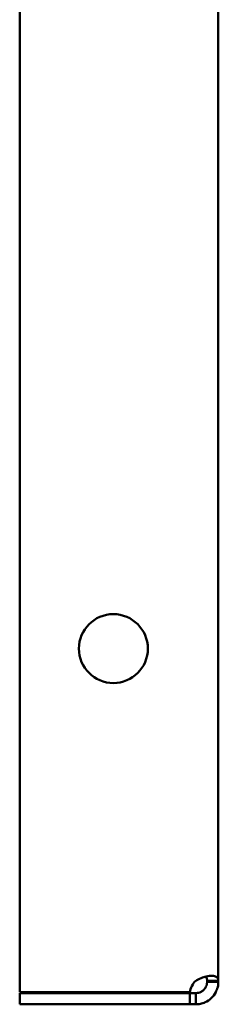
# Model space of a CAD drawing. Header units: millimetres. Extents: x 1066 to 1559, y 677 to 1180.
# Tile 1 of 5: x 1349 to 1375, y 677 to 808. Entities that reach past the tile are written whole.
import ezdxf

# ---------------------------------------------------------------- set-up
doc = ezdxf.new("R2010")
doc.units = ezdxf.units.MM
doc.header["$LTSCALE"] = 6.25
doc.layers.add('Widoczne (ISO)', color=7, linetype='Continuous', lineweight=50)

msp = doc.modelspace()

# ---------------------------------------------------------------- linework, layer by layer
at = {"layer": 'Widoczne (ISO)'}
for p, q in [((1348.75, 678.23), (1348.75, 1178.02)), ((1375.25, 1176.49), (1375.25, 679.76)), ((1373.75, 679.63), (1373.75, 679.76)), ((1373.75, 679.76), (1374.37, 679.76)), ((1374.37, 679.63), (1373.75, 679.63)), ((1374.37, 679.76), (1375.25, 679.76)), ((1375.25, 679.63), (1374.37, 679.63)), ((1375.25, 679.76), (1375.25, 679.63)), ((1371.46, 678.23), (1348.75, 678.23)), ((1348.75, 678.13), (1371.46, 678.13)), ((1348.75, 676.63), (1348.75, 678.13)), ((1371.46, 678.13), (1372.25, 678.13)), ((1371.46, 676.63), (1371.46, 678.13)), ((1372.25, 678.13), (1372.25, 677.5)), ((1372.25, 677.5), (1372.25, 676.63)), ((1371.46, 676.63), (1348.75, 676.63)), ((1372.25, 676.63), (1371.46, 676.63))]:
    msp.add_line(p, q, dxfattribs=at)
msp.add_circle((1361.25, 724.13), 4.6, dxfattribs=at)
msp.add_arc((1373.95, 677.93), 2.5, 132.7331, 173.1896, dxfattribs=at)
for points, knots in [([(1372.25, 679.76), (1372.42, 679.88), (1372.66, 680.01), (1373.19, 680.22), (1373.42, 680.29), (1373.93, 680.41), (1374.2, 680.43), (1374.66, 680.42), (1374.84, 680.38), (1375.07, 680.26), (1375.14, 680.19), (1375.23, 680.01), (1375.25, 679.9), (1375.25, 679.76)], [-0.519596, -0.519596, -0.519596, -0.519596, -0.422419, -0.422419, -0.3440019, -0.3440019, -0.2435758, -0.2435758, -0.1431007, -0.1431007, -0.0728206, -0.0728206, 0, 0, 0, 0]), ([(1373.75, 679.76), (1373.75, 679.82), (1373.75, 679.87), (1373.74, 679.97), (1373.74, 680.01), (1373.71, 680.12), (1373.69, 680.19), (1373.64, 680.28), (1373.62, 680.31), (1373.59, 680.33)], [0, 0, 0, 0, 0.02006472, 0.02006472, 0.03921439, 0.03921439, 0.06830871, 0.06830871, 0.08159063, 0.08159063, 0.08159063, 0.08159063]), ([(1372.25, 678.13), (1372.29, 678.13), (1372.33, 678.13), (1372.42, 678.13), (1372.47, 678.14), (1372.58, 678.16), (1372.67, 678.18), (1372.83, 678.24), (1372.89, 678.27), (1373.05, 678.35), (1373.16, 678.42), (1373.34, 678.59), (1373.42, 678.68), (1373.56, 678.89), (1373.62, 679), (1373.67, 679.15), (1373.69, 679.19), (1373.72, 679.3), (1373.73, 679.37), (1373.74, 679.47), (1373.75, 679.5), (1373.75, 679.56), (1373.75, 679.59), (1373.75, 679.63)], [-0.299104, -0.299104, -0.299104, -0.299104, -0.2724841, -0.2724841, -0.2470782, -0.2470782, -0.2084788, -0.2084788, -0.1872978, -0.1872978, -0.1494604, -0.1494604, -0.1122022, -0.1122022, -0.072023, -0.072023, -0.0555961, -0.0555961, -0.0293449, -0.0293449, -0.0149326, -0.0149326, 0, 0, 0, 0]), ([(1375.25, 679.63), (1375.25, 679.45), (1375.24, 679.22), (1375.11, 678.69), (1375.02, 678.46), (1374.75, 677.94), (1374.55, 677.67), (1374.07, 677.22), (1373.8, 677.03), (1373.3, 676.8), (1373.08, 676.74), (1372.66, 676.64), (1372.45, 676.63), (1372.25, 676.63)], [0, 0, 0, 0, 0.0618346, 0.0618346, 0.1117322, 0.1117322, 0.1756342, 0.1756342, 0.2395675, 0.2395675, 0.2842873, 0.2842873, 0.3306237, 0.3306237, 0.3306237, 0.3306237])]:
    msp.add_open_spline(points, degree=3, knots=knots, dxfattribs=at)

doc.saveas('drawing.dxf')
